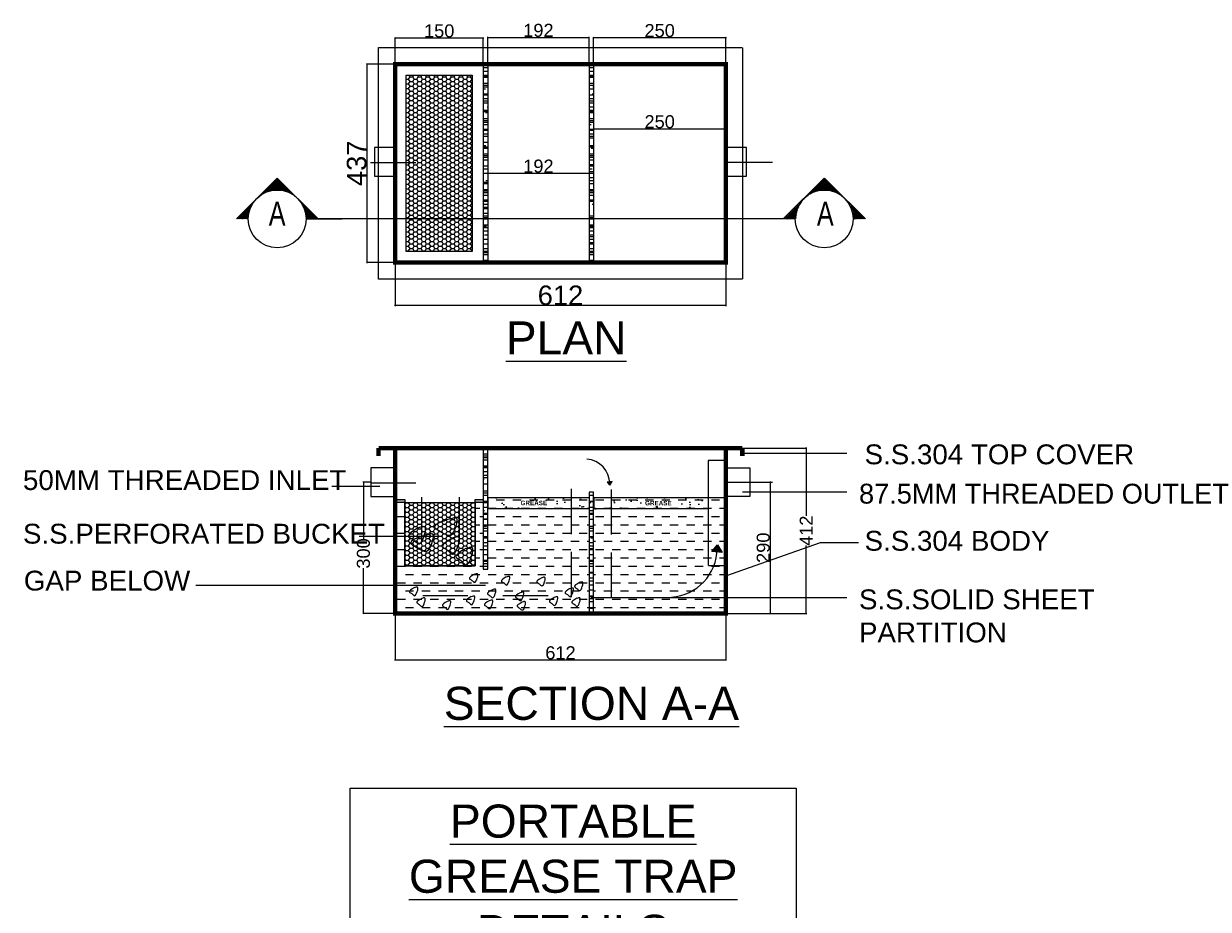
# Model space of a CAD drawing. Header units: millimetres. Extents: x -115221 to 194496, y -122556 to 375476.
# Tile 167 of 169: x -115221 to -46981, y 257885 to 308912. Entities that reach past the tile are written whole.
import ezdxf
from ezdxf.enums import TextEntityAlignment as Align

# ---------------------------------------------------------------- set-up
doc = ezdxf.new("R2010")
doc.units = ezdxf.units.MM
doc.header["$PDMODE"] = 3
doc.header["$PDSIZE"] = -100
doc.linetypes.add('DASHED', pattern=[0.75, 0.5, -0.25])
doc.layers.add('drainage dim', color=150, linetype='Continuous', lineweight=0)
doc.layers.add('PLUMBING TEXT', color=7, linetype='Continuous', lineweight=0)
for name, color, linetype in [('TEXT', 3, 'Continuous'), ('TXT1', 3, 'Continuous'), ('TXT2', 2, 'Continuous')]:
    doc.layers.add(name, color=color, linetype=linetype)
doc.styles.add('DES-01', font='swissl.ttf')
doc.styles.get("Standard").update_dxf_attribs({"font": 'arial.ttf'})
doc.dimstyles.new('20', dxfattribs={"dimscale": 20, "dimtxt": 1, "dimasz": 1, "dimexe": 0.5, "dimexo": 0.5, "dimgap": 0.2, "dimtad": 1, "dimdec": 0, "dimzin": 0, "dimdsep": 46, "dimtxsty": 'Standard', "dimblk": 'OBLIQUE', "dimcen": 0.09, "dimdle": 0.5, "dimclrd": 8, "dimclre": 8, "dimclrt": 8, "dimadec": 0, "dimazin": 0, "dimtfac": 1, "dimtdec": 0, "dimtofl": 0, "dimtmove": 2, "dimatfit": 3, "dimfxl": 1, "dimtolj": 1, "dimtzin": 0, "dimlwd": -1, "dimlwe": -1, "dimarcsym": 1})
doc.dimstyles.new('PLUMBING 1', dxfattribs={"dimscale": 15, "dimtxt": 2, "dimasz": 2, "dimexe": 2, "dimexo": 1, "dimgap": 1, "dimtad": 1, "dimdec": 0, "dimzin": 0, "dimdsep": 46, "dimtxsty": 'Standard', "dimblk": 'OBLIQUE', "dimcen": 0.09375, "dimdle": 2, "dimclrt": 8, "dimadec": 0, "dimazin": 0, "dimtfac": 1, "dimtdec": 0, "dimtix": 1, "dimtmove": 2, "dimatfit": 3, "dimfxl": 10, "dimtolj": 1, "dimtzin": 0, "dimlwd": -1, "dimlwe": -1, "dimarcsym": 1})
pattern_1 = [(180, (12522.66, 22294.15), (-476.3879, -476.3879), [476.388, -476.388])]

# ---------------------------------------------------------------- blocks, each defined once
blk = doc.blocks.new('_Oblique')
at = {"color": 0, "linetype": 'ByBlock', "lineweight": -2}
blk.add_line((-0.5, -0.5), (0.5, 0.5), dxfattribs=at)
blk = doc.blocks.new('*D39')
at = {"color": 0, "ltscale": 500, "transparency": 16777216}
for p, q in [((-82395, 303442), (-82395, 302831)), ((-74775, 303442), (-74775, 302831)), ((-82425, 302861), (-74745, 302861))]:
    blk.add_line(p, q, dxfattribs=at)
at = {"layer": 'Defpoints', "color": 0, "ltscale": 500, "transparency": 16777216}
for p in [(-82395, 303457), (-74775, 303457), (-74775, 302861)]:
    blk.add_point(p, dxfattribs=at)
at = {"color": 0, "ltscale": 500, "transparency": 16777216, "xscale": 30, "yscale": 30, "zscale": 30, "rotation": 180}
blk.add_blockref('_Oblique', (-82395, 302861), dxfattribs=at)
at = {"color": 0, "ltscale": 500, "transparency": 16777216, "xscale": 30, "yscale": 30, "zscale": 30}
blk.add_blockref('_Oblique', (-74775, 302861), dxfattribs=at)
at = {"color": 8, "ltscale": 500, "transparency": 16777216, "insert": (-78585, 303259), "char_height": 30, "width": 68.22, "attachment_point": 5}
blk.add_mtext('\\A1;{\\H25x;250}', dxfattribs=at)
blk = doc.blocks.new('*D40')
at = {"color": 0, "ltscale": 500, "transparency": 16777216}
for p, q in [((-88521, 300303), (-82619, 300303)), ((-88491, 300351), (-88491, 300273)), ((-82649, 300351), (-82649, 300273))]:
    blk.add_line(p, q, dxfattribs=at)
at = {"layer": 'Defpoints', "color": 0, "ltscale": 500, "transparency": 16777216}
for p in [(-88491, 300366), (-82649, 300366), (-82649, 300303)]:
    blk.add_point(p, dxfattribs=at)
at = {"color": 0, "ltscale": 500, "transparency": 16777216, "xscale": 30, "yscale": 30, "zscale": 30, "rotation": 180}
blk.add_blockref('_Oblique', (-88491, 300303), dxfattribs=at)
at = {"color": 0, "ltscale": 500, "transparency": 16777216, "xscale": 30, "yscale": 30, "zscale": 30}
blk.add_blockref('_Oblique', (-82649, 300303), dxfattribs=at)
at = {"color": 8, "ltscale": 500, "transparency": 16777216, "insert": (-85570, 300701), "char_height": 30, "width": 68.01, "attachment_point": 5}
blk.add_mtext('\\A1;{\\H25x;192}', dxfattribs=at)
blk = doc.blocks.new('*D41')
at = {"color": 0, "ltscale": 500, "transparency": 16777216}
for p, q in [((-93855, 308094), (-88715, 308094)), ((-93825, 306598), (-93825, 308124)), ((-88745, 306598), (-88745, 308124))]:
    blk.add_line(p, q, dxfattribs=at)
at = {"layer": 'Defpoints', "color": 0, "ltscale": 500, "transparency": 16777216}
for p in [(-88745, 308094), (-93825, 306583), (-88745, 306583)]:
    blk.add_point(p, dxfattribs=at)
at = {"color": 0, "ltscale": 500, "transparency": 16777216, "xscale": 30, "yscale": 30, "zscale": 30, "rotation": 180}
blk.add_blockref('_Oblique', (-93825, 308094), dxfattribs=at)
at = {"color": 0, "ltscale": 500, "transparency": 16777216, "xscale": 30, "yscale": 30, "zscale": 30}
blk.add_blockref('_Oblique', (-88745, 308094), dxfattribs=at)
at = {"color": 8, "ltscale": 500, "transparency": 16777216, "insert": (-91285, 308492), "char_height": 30, "width": 68.22, "attachment_point": 5}
blk.add_mtext('\\A1;{\\H25x;150}', dxfattribs=at)
blk = doc.blocks.new('*D42')
at = {"color": 0, "ltscale": 500, "transparency": 16777216}
for p, q in [((-88521, 308125), (-82619, 308125)), ((-88491, 306598), (-88491, 308155)), ((-82649, 306598), (-82649, 308155))]:
    blk.add_line(p, q, dxfattribs=at)
at = {"layer": 'Defpoints', "color": 0, "ltscale": 500, "transparency": 16777216}
for p in [(-82649, 308125), (-88491, 306583), (-82649, 306583)]:
    blk.add_point(p, dxfattribs=at)
at = {"color": 0, "ltscale": 500, "transparency": 16777216, "xscale": 30, "yscale": 30, "zscale": 30, "rotation": 180}
blk.add_blockref('_Oblique', (-88491, 308125), dxfattribs=at)
at = {"color": 0, "ltscale": 500, "transparency": 16777216, "xscale": 30, "yscale": 30, "zscale": 30}
blk.add_blockref('_Oblique', (-82649, 308125), dxfattribs=at)
at = {"color": 8, "ltscale": 500, "transparency": 16777216, "insert": (-85570, 308523), "char_height": 30, "width": 68.01, "attachment_point": 5}
blk.add_mtext('\\A1;{\\H25x;192}', dxfattribs=at)
blk = doc.blocks.new('*D43')
at = {"color": 0, "ltscale": 500, "transparency": 16777216}
for p, q in [((-82425, 308112), (-74745, 308112)), ((-82395, 306598), (-82395, 308142)), ((-74775, 306598), (-74775, 308142))]:
    blk.add_line(p, q, dxfattribs=at)
at = {"layer": 'Defpoints', "color": 0, "ltscale": 500, "transparency": 16777216}
for p in [(-74775, 308112), (-82395, 306583), (-74775, 306583)]:
    blk.add_point(p, dxfattribs=at)
at = {"color": 0, "ltscale": 500, "transparency": 16777216, "xscale": 30, "yscale": 30, "zscale": 30, "rotation": 180}
blk.add_blockref('_Oblique', (-82395, 308112), dxfattribs=at)
at = {"color": 0, "ltscale": 500, "transparency": 16777216, "xscale": 30, "yscale": 30, "zscale": 30}
blk.add_blockref('_Oblique', (-74775, 308112), dxfattribs=at)
at = {"color": 8, "ltscale": 500, "transparency": 16777216, "insert": (-78585, 308510), "char_height": 30, "width": 68.22, "attachment_point": 5}
blk.add_mtext('\\A1;{\\H25x;250}', dxfattribs=at)
blk = doc.blocks.new('*D44')
at = {"color": 0, "ltscale": 500, "transparency": 16777216}
for p, q in [((-93840, 306583), (-95476, 306583)), ((-95446, 306613), (-95446, 295123)), ((-93840, 295153), (-95476, 295153))]:
    blk.add_line(p, q, dxfattribs=at)
at = {"layer": 'Defpoints', "color": 0, "ltscale": 500, "transparency": 16777216}
for p in [(-93825, 306583), (-95446, 295153), (-93825, 295153)]:
    blk.add_point(p, dxfattribs=at)
at = {"color": 0, "ltscale": 500, "transparency": 16777216, "xscale": 30, "yscale": 30, "zscale": 30}
for p, rotation in [((-95446, 306583), 90), ((-95446, 295153), 270)]:
    blk.add_blockref('_Oblique', p, dxfattribs=dict(at, rotation=rotation))
at = {"color": 8, "ltscale": 500, "transparency": 16777216, "insert": (-96036, 300868), "char_height": 30, "width": 68.32, "attachment_point": 5, "rotation": 90}
blk.add_mtext('\\A1;{\\H37.5x;437}', dxfattribs=at)
blk = doc.blocks.new('*D45')
at = {"color": 0, "ltscale": 500, "transparency": 16777216}
for p, q in [((-93825, 274920), (-93825, 272232)), ((-74775, 274920), (-74775, 272232)), ((-93855, 272262), (-74745, 272262))]:
    blk.add_line(p, q, dxfattribs=at)
at = {"layer": 'Defpoints', "color": 0, "ltscale": 500, "transparency": 16777216}
for p in [(-93825, 274935), (-74775, 274935), (-74775, 272262)]:
    blk.add_point(p, dxfattribs=at)
at = {"color": 0, "ltscale": 500, "transparency": 16777216, "xscale": 30, "yscale": 30, "zscale": 30, "rotation": 180}
blk.add_blockref('_Oblique', (-93825, 272262), dxfattribs=at)
at = {"color": 0, "ltscale": 500, "transparency": 16777216, "xscale": 30, "yscale": 30, "zscale": 30}
blk.add_blockref('_Oblique', (-74775, 272262), dxfattribs=at)
at = {"color": 8, "ltscale": 500, "transparency": 16777216, "insert": (-84300, 272660), "char_height": 30, "attachment_point": 5}
blk.add_mtext('\\A1;{\\H25x;612}', dxfattribs=at)
blk = doc.blocks.new('*D46')
at = {"color": 0, "ltscale": 500, "transparency": 16777216}
for p, q in [((-72219, 282530), (-72219, 274905)), ((-73371, 282500), (-72189, 282500)), ((-74760, 274935), (-72189, 274935))]:
    blk.add_line(p, q, dxfattribs=at)
at = {"layer": 'Defpoints', "color": 0, "ltscale": 500, "transparency": 16777216}
for p in [(-73386, 282500), (-74775, 274935), (-72219, 274935)]:
    blk.add_point(p, dxfattribs=at)
at = {"color": 0, "ltscale": 500, "transparency": 16777216, "xscale": 30, "yscale": 30, "zscale": 30}
for p, rotation in [((-72219, 282500), 90), ((-72219, 274935), 270)]:
    blk.add_blockref('_Oblique', p, dxfattribs=dict(at, rotation=rotation))
at = {"color": 8, "ltscale": 500, "transparency": 16777216, "insert": (-72617, 278718), "char_height": 30, "width": 68.22, "attachment_point": 5, "rotation": 90}
blk.add_mtext('\\A1;{\\H25x;290}', dxfattribs=at)
blk = doc.blocks.new('*D47')
at = {"color": 0, "ltscale": 500, "transparency": 16777216}
for p, q in [((-93825, 295138), (-93825, 292636)), ((-74775, 295138), (-74775, 292636)), ((-74745, 292666), (-93855, 292666))]:
    blk.add_line(p, q, dxfattribs=at)
at = {"layer": 'Defpoints', "color": 0, "ltscale": 500, "transparency": 16777216}
for p in [(-93825, 295153), (-74775, 295153), (-93825, 292666)]:
    blk.add_point(p, dxfattribs=at)
at = {"color": 0, "ltscale": 500, "transparency": 16777216, "xscale": 30, "yscale": 30, "zscale": 30, "rotation": 180}
blk.add_blockref('_Oblique', (-93825, 292666), dxfattribs=at)
at = {"color": 0, "ltscale": 500, "transparency": 16777216, "xscale": 30, "yscale": 30, "zscale": 30}
blk.add_blockref('_Oblique', (-74775, 292666), dxfattribs=at)
at = {"color": 8, "ltscale": 500, "transparency": 16777216, "insert": (-84300, 293255), "char_height": 30, "width": 68.01, "attachment_point": 5}
blk.add_mtext('\\A1;{\\H37.5x;612}', dxfattribs=at)
blk = doc.blocks.new('*X37')
at = {"color": 0}
for p, q in [((8378.9, 6416.6), (8450, 6487.8)), ((8389.2, 6423.5), (8450, 6484.2)), ((8396.9, 6427.6), (8450, 6480.7)), ((8403.4, 6430.6), (8450, 6477.2)), ((8409.2, 6432.9), (8450, 6473.6)), ((8414.5, 6434.6), (8450, 6470.1)), ((8419.5, 6436.1), (8450, 6466.6)), ((8424.2, 6437.2), (8450, 6463)), ((8428.6, 6438.1), (8450, 6459.5)), ((8432.8, 6438.8), (8450, 6456)), ((8436.9, 6439.3), (8450, 6452.4)), ((8440.8, 6439.6), (8450, 6448.9)), ((8444.5, 6439.9), (8450, 6445.4)), ((8448.2, 6440), (8450, 6441.8)), ((8281.3, 6319), (8353.4, 6391.1)), ((8283, 6317.3), (8346.5, 6380.8)), ((8284.8, 6315.5), (8342.4, 6373.1)), ((8286.6, 6313.7), (8339.4, 6366.6)), ((8288.3, 6312), (8337.1, 6360.8)), ((8290.1, 6310.2), (8335.4, 6355.5)), ((8291.9, 6308.4), (8333.9, 6350.5)), ((8293.6, 6306.7), (8332.8, 6345.8)), ((8295.4, 6304.9), (8331.9, 6341.4)), ((8297.2, 6303.1), (8331.2, 6337.2)), ((8298.9, 6301.4), (8330.7, 6333.1)), ((8300.7, 6299.6), (8330.4, 6329.2)), ((8302.5, 6297.8), (8330.1, 6325.5)), ((8304.2, 6296.1), (8330, 6321.8)), ((8306, 6294.3), (8330, 6318.3)), ((8307.8, 6292.5), (8330.1, 6314.9)), ((8309.5, 6290.8), (8330.3, 6311.5)), ((8311.3, 6289), (8330.6, 6308.3)), ((8313.1, 6287.2), (8330.9, 6305.1)), ((8314.8, 6285.4), (8331.4, 6302)), ((8316.6, 6283.7), (8331.9, 6298.9)), ((8318.4, 6281.9), (8332.4, 6296)), ((8320.1, 6280.1), (8333.1, 6293.1)), ((8321.9, 6278.4), (8333.8, 6290.2)), ((8323.7, 6276.6), (8334.5, 6287.4)), ((8325.5, 6274.8), (8335.3, 6284.7)), ((8327.2, 6273.1), (8336.2, 6282)), ((8329, 6271.3), (8337.1, 6279.4)), ((8330.8, 6269.5), (8338, 6276.8)), ((8332.5, 6267.8), (8339, 6274.3)), ((8334.3, 6266), (8340.1, 6271.8)), ((8336.1, 6264.2), (8341.2, 6269.4)), ((8337.8, 6262.5), (8342.3, 6267)), ((8339.6, 6260.7), (8343.5, 6264.6)), ((8341.4, 6258.9), (8344.8, 6262.3)), ((8343.1, 6257.2), (8346, 6260.1)), ((8344.9, 6255.4), (8347.3, 6257.8)), ((8346.7, 6253.6), (8348.7, 6255.7)), ((8348.4, 6251.9), (8350.1, 6253.5)), ((8350.2, 6250.1), (8351.5, 6251.4)), ((8352, 6248.3), (8353, 6249.4)), ((8353.7, 6246.6), (8354.5, 6247.3)), ((8355.5, 6244.8), (8356.1, 6245.3)), ((8357.3, 6243), (8357.6, 6243.4)), ((8359, 6241.3), (8359.3, 6241.5)), ((8360.8, 6239.5), (8360.9, 6239.6)), ((8362.6, 6237.7), (8362.6, 6237.8)), ((8364.3, 6236), (8364.3, 6236)), ((8366.1, 6234.2), (8366.1, 6234.2)), ((8367.9, 6232.4), (8367.9, 6232.5)), ((8369.6, 6230.6), (8369.8, 6230.8)), ((8371.4, 6228.9), (8371.6, 6229.1)), ((8373.2, 6227.1), (8373.6, 6227.5)), ((8374.9, 6225.3), (8375.5, 6225.9)), ((8376.7, 6223.6), (8377.5, 6224.4)), ((8378.5, 6221.8), (8379.5, 6222.9)), ((8380.3, 6220), (8381.6, 6221.4)), ((8382, 6218.3), (8383.7, 6220)), ((8383.8, 6216.5), (8385.9, 6218.6)), ((8385.6, 6214.7), (8388, 6217.2)), ((8387.3, 6213), (8390.3, 6215.9)), ((8389.1, 6211.2), (8392.5, 6214.7)), ((8390.9, 6209.4), (8394.8, 6213.4)), ((8392.6, 6207.7), (8397.2, 6212.2)), ((8394.4, 6205.9), (8399.6, 6211.1)), ((8396.2, 6204.1), (8402, 6210)), ((8397.9, 6202.4), (8404.5, 6209)), ((8399.7, 6200.6), (8407.1, 6207.9)), ((8401.5, 6198.8), (8409.6, 6207)), ((8403.2, 6197.1), (8412.3, 6206.1)), ((8405, 6195.3), (8414.9, 6205.2)), ((8406.8, 6193.5), (8417.7, 6204.4)), ((8408.5, 6191.8), (8420.5, 6203.7)), ((8410.3, 6190), (8423.3, 6203)), ((8412.1, 6188.2), (8426.2, 6202.4)), ((8413.8, 6186.5), (8429.2, 6201.8)), ((8415.6, 6184.7), (8432.2, 6201.3)), ((8417.4, 6182.9), (8435.4, 6200.9)), ((8419.1, 6181.2), (8438.5, 6200.5)), ((8420.9, 6179.4), (8441.8, 6200.3)), ((8422.7, 6177.6), (8445.2, 6200.1)), ((8424.4, 6175.8), (8448.6, 6200)), ((8426.2, 6174.1), (8450, 6197.9)), ((8428, 6172.3), (8450, 6194.3)), ((8429.8, 6170.5), (8450, 6190.8)), ((8431.5, 6168.8), (8450, 6187.3)), ((8433.3, 6167), (8450, 6183.7)), ((8435.1, 6165.2), (8450, 6180.2)), ((8436.8, 6163.5), (8450, 6176.7)), ((8438.6, 6161.7), (8450, 6173.1)), ((8440.4, 6159.9), (8450, 6169.6)), ((8442.1, 6158.2), (8450, 6166)), ((8443.9, 6156.4), (8450, 6162.5)), ((8445.7, 6154.6), (8450, 6159)), ((8447.4, 6152.9), (8450, 6155.4)), ((8449.2, 6151.1), (8450, 6151.9))]:
    blk.add_line(p, q, dxfattribs=at)
blk = doc.blocks.new('*D48')
at = {"color": 0, "ltscale": 500, "transparency": 16777216}
for p, q in [((-95649, 282530), (-95649, 279230)), ((-95229, 282500), (-95679, 282500)), ((-95649, 274905), (-95649, 277546)), ((-93840, 274935), (-95679, 274935))]:
    blk.add_line(p, q, dxfattribs=at)
at = {"layer": 'Defpoints', "color": 0, "ltscale": 500, "transparency": 16777216}
for p in [(-95214, 282500), (-95649, 274935), (-93825, 274935)]:
    blk.add_point(p, dxfattribs=at)
at = {"color": 0, "ltscale": 500, "transparency": 16777216, "xscale": 30, "yscale": 30, "zscale": 30}
for p, rotation in [((-95649, 282500), 90), ((-95649, 274935), 270)]:
    blk.add_blockref('_Oblique', p, dxfattribs=dict(at, rotation=rotation))
at = {"color": 8, "ltscale": 500, "transparency": 16777216, "insert": (-95649, 278388), "char_height": 30, "width": 68.22, "attachment_point": 5, "rotation": 90}
blk.add_mtext('\\A1;{\\H25x;300}', dxfattribs=at)
blk = doc.blocks.new('*D49')
at = {"color": 0, "ltscale": 500, "transparency": 16777216}
for p, q in [((-74760, 284460), (-70115, 284460)), ((-70145, 284490), (-70145, 280552)), ((-70145, 274905), (-70145, 278843)), ((-72686, 274935), (-70115, 274935))]:
    blk.add_line(p, q, dxfattribs=at)
at = {"layer": 'Defpoints', "color": 0, "ltscale": 500, "transparency": 16777216}
for p in [(-74775, 284460), (-72701, 274935), (-70145, 274935)]:
    blk.add_point(p, dxfattribs=at)
at = {"color": 0, "ltscale": 500, "transparency": 16777216, "xscale": 30, "yscale": 30, "zscale": 30}
for p, rotation in [((-70145, 284460), 90), ((-70145, 274935), 270)]:
    blk.add_blockref('_Oblique', p, dxfattribs=dict(at, rotation=rotation))
at = {"color": 8, "ltscale": 500, "transparency": 16777216, "insert": (-70145, 279698), "char_height": 30, "width": 68.22, "attachment_point": 5, "rotation": 90}
blk.add_mtext('\\A1;{\\H25x;412}', dxfattribs=at)

msp = doc.modelspace()

# ---------------------------------------------------------------- hatches: boundary and pattern name
at = {"ltscale": 500}
h = msp.add_hatch(dxfattribs=at)
h.set_pattern_fill('HONEY', scale=1270)
h.set_pattern_definition([(0, (12522.66, 28006.18), (238.125, 137.48153), [158.75, -317.5]), (120, (12522.66, 28006.18), (-238.125, 137.48153), [158.75, -317.5]), (60, (12522.66, 28006.18), (5e-14, 274.963066), [-317.5, 158.75])])
h.paths.add_polyline_path([(-93190.2, 305947.6), (-89380.2, 305947.6), (-89380.2, 295787.6), (-93190.2, 295787.6)])
for points in [[(-81321.2, 282534.5), (-81612.1, 282507.6), (-81447.8, 282317.5)], [(-74988.1, 278439), (-75570, 278492.8), (-75241.4, 278872.9)]]:
    msp.add_hatch(color=1).paths.add_polyline_path(points)
h = msp.add_hatch(dxfattribs=at)
h.set_pattern_fill('AR-RROOF', scale=25.4)
h.set_pattern_definition([(0, (12522.661, 22294.15), (55.88, 25.4), [381, -50.8, 127, -25.4]), (0, (12556.443, 22306.85), (-25.4, 33.782), [76.2, -8.382, 152.4, -19.05]), (0, (12535.361, 22315.739), (132.08, 17.018), [203.2, -35.56, 101.6, -25.4])])
h.paths.add_polyline_path([(-89212.9, 281493.3), (-88745.2, 281493.3), (-88745.2, 281321.5), (-89212.9, 281321.5)])
h.paths.add_polyline_path([(-93825.2, 281493.3), (-93259.2, 281493.3), (-93259.2, 281321.5), (-93825.2, 281321.5)])
h = msp.add_hatch(dxfattribs=at)
h.set_pattern_fill('HONEY', scale=1270)
h.set_pattern_definition([(0, (12522.66, 22294.15), (238.125, 137.48153), [158.75, -317.5]), (120, (12522.66, 22294.15), (-238.125, 137.48153), [158.75, -317.5]), (60, (12522.66, 22294.15), (5e-14, 274.963066), [-317.5, 158.75])])
h.paths.add_polyline_path([(-93259.2, 281321.5), (-89212.9, 281321.5), (-89212.9, 277683.3), (-93259.2, 277683.3)])
at = {"layer": 'drainage dim', "ltscale": 500}
h = msp.add_hatch(dxfattribs=at)
h.set_pattern_fill('DASH', color=256, scale=3811.103506, angle=180, style=0)
h.set_pattern_definition(pattern_1)
h.paths.add_polyline_path([(-82649.2, 274935.1), (-82649.2, 281614.6), (-88491.2, 281614.6), (-88491.2, 277475.1), (-88745.2, 277475.1), (-88745.2, 281321.5), (-89212.9, 281321.5), (-89212.9, 277683.3), (-93259.2, 277683.3), (-93259.2, 281321.5), (-93825.2, 281321.5), (-93825.2, 274935.1)])
h = msp.add_hatch(dxfattribs=at)
h.set_pattern_fill('AR-SAND', color=256, scale=571.665526, angle=130, style=0)
h.set_pattern_definition([(167.5, (12522.7, 22294.15), (-820.6495, -735.616), [0, -868.9316, 0, -971.8314, 0, -928.9565]), (137.5, (12522.7, 22294.1), (-1886.199, -262.002), [0, -468.7657, 0, -783.1818, 0, -300.1244]), (97.5, (12974.6, 21755.5), (-1146.7993, 1361.6693), [0, -285.8328, 0, -1028.998, 0, -1343.414]), (87.5, (12974.6, 21755.5), (-1488.9826, 993.936), [0, -142.9164, 0, -674.5653, 0, -771.7485])])
h.paths.add_polyline_path([(-82364.7, 281614.6), (-75788.8, 281614.6), (-75788.8, 280957.5), (-82364.7, 280957.5)])
h.paths.add_polyline_path([(-88460.7, 281614.6), (-82649.2, 281614.6), (-82649.2, 280957.5), (-88460.7, 280957.5)])
h = msp.add_hatch(dxfattribs=at)
h.set_pattern_fill('DASH', color=256, scale=3811.103506, angle=180, style=0)
h.set_pattern_definition(pattern_1)
h.paths.add_polyline_path([(-74775.2, 274935.1), (-74775.2, 281614.6), (-82395.2, 281614.6), (-82395.2, 274935.1)])

# ---------------------------------------------------------------- linework, layer by layer
at = {"color": 7, "ltscale": 500}
for p, q in [((-88745.2, 306582.6), (-88745.2, 295152.6)), ((-88491.2, 306582.6), (-88491.2, 295152.6)), ((-82649.2, 306582.6), (-82649.2, 295152.6)), ((-82395.2, 306582.6), (-82395.2, 295152.6)), ((-88491.2, 281614.6), (-82649.2, 281614.6)), ((-82395.2, 281614.6), (-74775.2, 281614.6))]:
    msp.add_line(p, q, dxfattribs=at)
at = {"color": 42, "ltscale": 500}
for p, q in [((-88745.2, 306512.1), (-88491.2, 306512.1)), ((-82649.2, 306512.1), (-82625.7, 306512.1)), ((-88745.2, 306390.2), (-88491.2, 306390.2)), ((-88745.2, 306171.7), (-88491.2, 306171.7)), ((-88745.2, 305948.2), (-88491.2, 305948.2)), ((-88745.2, 305882.2), (-88491.2, 305882.2)), ((-88745.2, 305831.4), (-88491.2, 305831.4)), ((-82649.2, 306390.2), (-82395.2, 306390.2)), ((-82649.2, 306171.7), (-82395.2, 306171.7)), ((-82649.2, 305948.2), (-82395.2, 305948.2)), ((-82649.2, 305882.2), (-82395.2, 305882.2)), ((-82625.7, 305831.4), (-82395.2, 305831.4)), ((-88745.2, 305491), (-88491.2, 305491)), ((-88745.2, 305374.2), (-88491.2, 305374.2)), ((-88745.2, 305272.6), (-88491.2, 305272.6)), ((-88745.2, 305150.7), (-88620.1, 305150.7)), ((-82649.2, 305491), (-82395.2, 305491)), ((-82649.2, 305374.2), (-82395.2, 305374.2)), ((-82649.2, 305150.7), (-82395.2, 305150.7)), ((-82427.6, 305272.6), (-82395.2, 305272.6)), ((-88745.2, 304866.2), (-88491.2, 304866.2)), ((-88745.2, 304810.3), (-88518.5, 304810.3)), ((-88745.2, 304596.9), (-88491.2, 304596.9)), ((-88745.2, 304469.9), (-88491.2, 304469.9)), ((-88745.2, 304358.2), (-88491.2, 304358.2)), ((-82649.2, 304810.3), (-82395.2, 304810.3)), ((-82649.2, 304596.9), (-82395.2, 304596.9)), ((-82649.2, 304469.9), (-82395.2, 304469.9)), ((-82649.2, 304358.2), (-82395.2, 304358.2)), ((-82473.3, 304866.2), (-82395.2, 304866.2)), ((-88745.2, 303921.3), (-88491.2, 303921.3)), ((-88745.2, 303850.2), (-88491.2, 303850.2)), ((-88620.1, 303789.2), (-88491.2, 303789.2)), ((-88518.5, 304129.6), (-88491.2, 304129.6)), ((-82649.2, 304129.6), (-82395.2, 304129.6)), ((-82649.2, 303921.3), (-82395.2, 303921.3)), ((-82649.2, 303850.2), (-82395.2, 303850.2)), ((-82649.2, 303789.2), (-82395.2, 303789.2)), ((-88745.2, 303448.9), (-88491.2, 303448.9)), ((-88745.2, 303342.2), (-88491.2, 303342.2)), ((-88745.2, 303245.7), (-88491.2, 303245.7)), ((-88745.2, 303108.5), (-88491.2, 303108.5)), ((-82649.2, 303448.9), (-82395.2, 303448.9)), ((-82649.2, 303342.2), (-82395.2, 303342.2)), ((-82649.2, 303245.7), (-82395.2, 303245.7)), ((-82649.2, 303108.5), (-82524.1, 303108.5)), ((-88745.2, 302834.2), (-88491.2, 302834.2)), ((-88745.2, 302768.1), (-88491.2, 302768.1)), ((-88745.2, 302570), (-88491.2, 302570)), ((-88745.2, 302427.8), (-88491.2, 302427.8)), ((-82649.2, 302834.2), (-82395.2, 302834.2)), ((-82649.2, 302768.1), (-82422.5, 302768.1)), ((-82649.2, 302570), (-82395.2, 302570)), ((-82649.2, 302427.8), (-82395.2, 302427.8)), ((-82649.2, 302326.2), (-82395.2, 302326.2)), ((-88745.2, 302087.4), (-88491.2, 302087.4)), ((-88745.2, 301894.4), (-88604.9, 301894.4)), ((-88745.2, 301818.2), (-88491.2, 301818.2)), ((-88745.2, 301747.1), (-88491.2, 301747.1)), ((-82649.2, 301894.4), (-82395.2, 301894.4)), ((-82649.2, 301818.2), (-82395.2, 301818.2)), ((-82524.1, 301747.1), (-82395.2, 301747.1)), ((-82422.5, 302087.4), (-82395.2, 302087.4)), ((-88745.2, 301406.7), (-88491.2, 301406.7)), ((-88745.2, 301310.2), (-88491.2, 301310.2)), ((-88745.2, 301218.7), (-88491.2, 301218.7)), ((-88745.2, 301066.3), (-88491.2, 301066.3)), ((-82649.2, 301406.7), (-82395.2, 301406.7)), ((-82649.2, 301310.2), (-82395.2, 301310.2)), ((-82649.2, 301218.7), (-82395.2, 301218.7)), ((-82649.2, 301066.3), (-82395.2, 301066.3)), ((-88745.2, 300726), (-88491.2, 300726)), ((-88745.2, 300543.1), (-88491.2, 300543.1)), ((-88745.2, 300294.2), (-88491.2, 300294.2)), ((-82649.2, 300802.2), (-82395.2, 300802.2)), ((-82649.2, 300726), (-82395.2, 300726)), ((-82649.2, 300543.1), (-82468.3, 300543.1)), ((-82649.2, 300385.6), (-82395.2, 300385.6)), ((-82649.2, 300294.2), (-82395.2, 300294.2)), ((-88745.2, 299786.2), (-88491.2, 299786.2)), ((-88745.2, 299704.9), (-88491.2, 299704.9)), ((-88604.9, 299867.5), (-88491.2, 299867.5)), ((-82649.2, 300045.3), (-82395.2, 300045.3)), ((-82649.2, 299867.5), (-82395.2, 299867.5)), ((-82649.2, 299704.9), (-82395.2, 299704.9)), ((-88745.2, 299364.5), (-88491.2, 299364.5)), ((-88745.2, 299278.2), (-88491.2, 299278.2)), ((-88745.2, 299191.8), (-88491.2, 299191.8)), ((-88745.2, 299024.2), (-88491.2, 299024.2)), ((-82649.2, 299364.5), (-82395.2, 299364.5)), ((-82649.2, 299278.2), (-82395.2, 299278.2)), ((-82649.2, 299191.8), (-82395.2, 299191.8)), ((-82649.2, 299024.2), (-82395.2, 299024.2)), ((-88745.2, 298770.2), (-88491.2, 298770.2)), ((-88745.2, 298683.8), (-88491.2, 298683.8)), ((-88745.2, 298516.2), (-88491.2, 298516.2)), ((-88745.2, 298343.5), (-88491.2, 298343.5)), ((-88745.2, 298262.2), (-88491.2, 298262.2)), ((-82649.2, 298770.2), (-82395.2, 298770.2)), ((-82649.2, 298683.8), (-82395.2, 298683.8)), ((-82468.3, 298516.2), (-82395.2, 298516.2)), ((-88745.2, 298003.1), (-88491.2, 298003.1)), ((-88745.2, 297840.5), (-88491.2, 297840.5)), ((-88745.2, 297754.2), (-88491.2, 297754.2)), ((-88745.2, 297662.7), (-88491.2, 297662.7)), ((-82649.2, 297840.5), (-82395.2, 297840.5)), ((-82649.2, 297754.2), (-82395.2, 297754.2)), ((-82649.2, 297662.7), (-82395.2, 297662.7)), ((-88745.2, 297322.4), (-88491.2, 297322.4)), ((-88745.2, 297246.2), (-88569.3, 297246.2)), ((-88745.2, 297164.9), (-88491.2, 297164.9)), ((-88745.2, 296982), (-88491.2, 296982)), ((-82649.2, 297322.4), (-82395.2, 297322.4)), ((-82649.2, 297246.2), (-82395.2, 297246.2)), ((-82649.2, 297164.9), (-82395.2, 297164.9)), ((-82649.2, 296982), (-82395.2, 296982)), ((-88745.2, 296489.3), (-88491.2, 296489.3)), ((-88745.2, 296301.3), (-88721.7, 296301.3)), ((-88745.2, 296230.2), (-88491.2, 296230.2)), ((-88670.9, 296738.2), (-88491.2, 296738.2)), ((-82649.2, 296738.2), (-82395.2, 296738.2)), ((-82649.2, 296641.7), (-82395.2, 296641.7)), ((-82649.2, 296489.3), (-82395.2, 296489.3)), ((-82649.2, 296301.3), (-82395.2, 296301.3)), ((-82649.2, 296230.2), (-82395.2, 296230.2)), ((-88745.2, 295960.9), (-88491.2, 295960.9)), ((-88745.2, 295813.6), (-88491.2, 295813.6)), ((-88745.2, 295722.2), (-88491.2, 295722.2)), ((-88721.7, 295620.6), (-88491.2, 295620.6)), ((-82649.2, 295960.9), (-82395.2, 295960.9)), ((-82649.2, 295813.6), (-82395.2, 295813.6)), ((-82649.2, 295722.2), (-82395.2, 295722.2)), ((-82649.2, 295620.6), (-82395.2, 295620.6)), ((-88745.2, 295280.2), (-88491.2, 295280.2)), ((-88745.2, 295214.2), (-88491.2, 295214.2)), ((-82649.2, 295280.2), (-82395.2, 295280.2)), ((-82649.2, 295214.2), (-82395.2, 295214.2)), ((-88745.2, 284122.4), (-88491.2, 284122.4)), ((-88745.2, 284020.8), (-88491.2, 284020.8)), ((-88745.2, 283914.1), (-88491.2, 283914.1)), ((-88745.2, 283782.1), (-88491.2, 283782.1)), ((-88745.2, 283441.7), (-88491.2, 283441.7)), ((-88745.2, 283406.1), (-88491.2, 283406.1)), ((-88745.2, 283345.2), (-88491.2, 283345.2)), ((-88745.2, 283101.3), (-88491.2, 283101.3)), ((-88745.2, 282898.1), (-88491.2, 282898.1)), ((-88745.2, 282761), (-88491.2, 282761)), ((-88745.2, 282669.5), (-88686.2, 282669.5)), ((-88518.5, 282669.5), (-88491.2, 282669.5)), ((-88745.2, 282390.1), (-88491.2, 282390.1)), ((-88745.2, 281993.9), (-88491.2, 281993.9)), ((-88745.2, 281882.1), (-88491.2, 281882.1)), ((-88745.2, 281739.9), (-88491.2, 281739.9)), ((-88745.2, 281399.5), (-88491.2, 281399.5)), ((-88745.2, 281374.1), (-88491.2, 281374.1)), ((-88745.2, 281318.3), (-88491.2, 281318.3)), ((-82649.2, 281739.9), (-82395.2, 281739.9)), ((-82649.2, 281399.5), (-82395.2, 281399.5)), ((-82649.2, 281374.1), (-82395.2, 281374.1)), ((-82649.2, 281318.3), (-82549.5, 281318.3)), ((-88745.2, 281059.2), (-88491.2, 281059.2)), ((-88745.2, 280866.1), (-88670.9, 280866.1)), ((-88745.2, 280718.8), (-88491.2, 280718.8)), ((-88686.2, 280642.6), (-88491.2, 280642.6)), ((-82649.2, 281059.2), (-82395.2, 281059.2)), ((-82649.2, 280866.1), (-82395.2, 280866.1)), ((-82649.2, 280718.8), (-82395.2, 280718.8)), ((-82649.2, 280642.6), (-82395.2, 280642.6)), ((-88745.2, 280378.5), (-88491.2, 280378.5)), ((-88745.2, 280358.1), (-88491.2, 280358.1)), ((-88745.2, 280038.1), (-88491.2, 280038.1)), ((-88745.2, 279967), (-88559.2, 279967)), ((-88745.2, 279850.1), (-88491.2, 279850.1)), ((-82649.2, 280358.1), (-82395.2, 280358.1)), ((-82649.2, 279967), (-82395.2, 279967)), ((-82649.2, 279850.1), (-82395.2, 279850.1)), ((-88745.2, 279697.7), (-88491.2, 279697.7)), ((-88745.2, 279357.4), (-88491.2, 279357.4)), ((-88745.2, 279342.1), (-88491.2, 279342.1)), ((-88745.2, 279291.3), (-88491.2, 279291.3)), ((-82649.2, 279697.7), (-82395.2, 279697.7)), ((-82649.2, 279357.4), (-82395.2, 279357.4)), ((-82649.2, 279342.1), (-82395.2, 279342.1)), ((-82549.5, 279291.3), (-82395.2, 279291.3)), ((-88745.2, 279017), (-88491.2, 279017)), ((-88745.2, 278834.1), (-88491.2, 278834.1)), ((-88745.2, 278615.7), (-88491.2, 278615.7)), ((-82649.2, 279017), (-82395.2, 279017)), ((-82649.2, 278834.1), (-82395.2, 278834.1)), ((-82649.2, 278676.7), (-82395.2, 278676.7)), ((-82649.2, 278615.7), (-82422.5, 278615.7)), ((-88745.2, 278336.3), (-88721.7, 278336.3)), ((-88745.2, 278326.1), (-88491.2, 278326.1)), ((-88745.2, 277995.9), (-88491.2, 277995.9)), ((-88745.2, 277940.1), (-88491.2, 277940.1)), ((-88745.2, 277818.1), (-88491.2, 277818.1)), ((-82649.2, 278336.3), (-82395.2, 278336.3)), ((-82649.2, 278326.1), (-82574.9, 278326.1)), ((-82649.2, 277995.9), (-82395.2, 277995.9)), ((-82649.2, 277940.1), (-82395.2, 277940.1)), ((-82649.2, 277818.1), (-82395.2, 277818.1)), ((-88721.7, 277655.6), (-88491.2, 277655.6)), ((-82649.2, 277655.6), (-82395.2, 277655.6)), ((-82649.2, 277315.2), (-82395.2, 277315.2)), ((-82649.2, 277310.1), (-82395.2, 277310.1)), ((-82649.2, 277264.4), (-82395.2, 277264.4)), ((-82649.2, 276974.9), (-82395.2, 276974.9)), ((-82649.2, 276802.1), (-82395.2, 276802.1)), ((-82649.2, 276588.8), (-82395.2, 276588.8)), ((-82649.2, 276294.1), (-82395.2, 276294.1)), ((-82649.2, 275953.8), (-82395.2, 275953.8)), ((-82649.2, 275913.1), (-82395.2, 275913.1)), ((-82649.2, 275786.1), (-82395.2, 275786.1)), ((-82649.2, 275278.1), (-82395.2, 275278.1)), ((-82649.2, 275273.1), (-82395.2, 275273.1)), ((-82649.2, 275237.5), (-82395.2, 275237.5)), ((-82625.7, 275613.4), (-82395.2, 275613.4))]:
    msp.add_line(p, q, dxfattribs=at)
msp.add_line((-72853.4, 297661.2), (-98367.1, 297661.2))
at = {"color": 3, "linetype": 'DASHED', "ltscale": 10}
msp.add_lwpolyline([(-94777.7, 307535.1), (-73822.7, 307535.1), (-73822.7, 294200.1), (-94777.7, 294200.1)], close=True, dxfattribs=at)
at = {"color": 3, "ltscale": 500, "const_width": 254}
msp.add_lwpolyline([(-93825.2, 306582.6), (-74775.2, 306582.6), (-74775.2, 295152.6), (-93825.2, 295152.6)], close=True, dxfattribs=at)
at = {"color": 7, "ltscale": 500}
for points in [[(-93190.2, 305947.6), (-89380.2, 305947.6), (-89380.2, 295787.6), (-93190.2, 295787.6)], [(-93825.2, 301769.5), (-95007.8, 301769.5), (-95007.8, 300120.1), (-93825.2, 300120.1)], [(-73592.5, 301769.5), (-74775.2, 301769.5), (-74775.2, 300120.1), (-73592.5, 300120.1)], [(-88745.2, 277475.1), (-88491.2, 277475.1), (-88491.2, 284460.1), (-88745.2, 284460.1)], [(-93825.2, 283326.8), (-95214.4, 283326.8), (-95214.4, 281674.1), (-93825.2, 281674.1)], [(-74775.2, 283326.8), (-73385.9, 283326.8), (-73385.9, 281674.1), (-74775.2, 281674.1)], [(-82649.2, 274935.1), (-82395.2, 274935.1), (-82395.2, 281920.1), (-82649.2, 281920.1)], [(-93825.2, 281493.3), (-93259.2, 281493.3), (-93259.2, 281321.5), (-93825.2, 281321.5)], [(-93259.2, 281321.5), (-89212.9, 281321.5), (-89212.9, 277683.3), (-93259.2, 277683.3)], [(-89212.9, 281493.3), (-88745.2, 281493.3), (-88745.2, 281321.5), (-89212.9, 281321.5)], [(-88460.7, 281614.6), (-82649.2, 281614.6), (-82649.2, 280957.5), (-88460.7, 280957.5)], [(-82364.7, 281614.6), (-75788.8, 281614.6), (-75788.8, 280957.5), (-82364.7, 280957.5)]]:
    msp.add_lwpolyline(points, close=True, dxfattribs=at)
at = {"color": 3, "ltscale": 500, "const_width": 254}
for points in [[(-94777.7, 284460.1), (-73822.7, 284460.1)], [(-94777.7, 284460.1), (-94777.7, 283996.4)], [(-93825.2, 284460.1), (-93825.2, 274935.1), (-74775.2, 274935.1), (-74775.2, 284460.1)], [(-73822.7, 284460.1), (-73822.7, 283996.4)]]:
    msp.add_lwpolyline(points, dxfattribs=at)
at = {"color": 7, "linetype": 'DASHED', "ltscale": 10}
msp.add_lwpolyline([(-74775.2, 283752.8), (-75788.8, 283752.8), (-75788.8, 277694.7), (-74775.2, 277694.7)], close=True, dxfattribs=at)
at = {"color": 1}
for points in [[(-81449.5, 282313.5), (-81322.8, 282530.5), (-81613.8, 282503.6)], [(-75244.7, 278880.9), (-74991.4, 278446.9), (-75573.3, 278500.8)]]:
    msp.add_lwpolyline(points, close=True, dxfattribs=at)
at = {"color": 7, "ltscale": 500}
msp.add_lwpolyline([(-93259.2, 281493.3), (-93259.2, 277683.3), (-89212.9, 277683.3), (-89212.9, 281493.3)], dxfattribs=at)
at = {"color": 1}
for centre, radius, start, end in [((-82880.3, 282405.6), 1416.4, 0.486591, 86.07037), ((-78106.3, 278696.7), 2832.7, 273.92963, 359.513409)]:
    msp.add_arc(centre, radius, start, end, dxfattribs=at)
at = {"start_tangent": (-0.9796775, 0.2005789)}
for points in [[(-90651.6, 280378.6), (-91527.7, 279864.6), (-91265.2, 279686.3), (-90641.1, 279445.1), (-90315.7, 279938), (-90284.2, 280431), (-90651.6, 280368.1)], [(-92481.4, 279870.4), (-93027.3, 279356.5), (-92764.9, 279178.2), (-92470.9, 278936.9), (-92145.5, 279429.9), (-92114, 279922.9), (-92481.4, 279859.9)], [(-92027.4, 279454.8), (-92903.5, 278940.9), (-92641.1, 278762.6), (-92016.9, 278521.3), (-91691.5, 279014.3), (-91660, 279507.3), (-92027.4, 279444.3)], [(-90530.6, 279272.9), (-91076.5, 278759), (-90814, 278580.7), (-90520.1, 278339.4), (-90194.6, 278832.4), (-90163.1, 279325.4), (-90530.6, 279262.4)], [(-89756, 278672.7), (-90301.9, 278158.8), (-90039.5, 277980.5), (-89745.5, 277739.2), (-89420.1, 278232.2), (-89388.6, 278725.2), (-89756, 278662.2)], [(-89261.3, 277185.2), (-89534.2, 276928.2), (-89403, 276839.1), (-89256, 276718.5), (-89093.3, 276965), (-89077.6, 277211.4), (-89261.3, 277180)], [(-87421, 277032), (-87693.9, 276775), (-87562.7, 276685.9), (-87415.7, 276565.2), (-87253, 276811.7), (-87237.3, 277058.2), (-87421, 277026.7)], [(-92717.8, 276419.1), (-92990.7, 276162.1), (-92859.5, 276073), (-92712.5, 275952.3), (-92549.8, 276198.8), (-92534.1, 276445.3), (-92717.8, 276413.9)], [(-85380.1, 276984.8), (-85653.1, 276727.9), (-85521.9, 276638.7), (-85374.9, 276518.1), (-85212.2, 276764.6), (-85196.4, 277011.1), (-85380.1, 276979.6)], [(-83752.5, 276360.2), (-84025.4, 276103.2), (-83894.2, 276014), (-83747.2, 275893.4), (-83584.5, 276139.9), (-83568.7, 276386.4), (-83752.5, 276354.9)], [(-83209.5, 276713.8), (-83482.5, 276456.8), (-83351.2, 276367.6), (-83204.3, 276247), (-83041.5, 276493.5), (-83025.8, 276740), (-83209.5, 276708.5)], [(-92293.1, 275794.4), (-92566, 275537.4), (-92434.8, 275448.3), (-92287.8, 275327.7), (-92125.1, 275574.2), (-92109.4, 275820.6), (-92293.1, 275789.2)], [(-89438.2, 275900.5), (-89711.2, 275643.5), (-89580, 275554.4), (-89433, 275433.7), (-89270.3, 275680.2), (-89254.5, 275926.7), (-89438.2, 275895.2)], [(-88400.1, 275664.8), (-88673.1, 275407.8), (-88541.8, 275318.6), (-88394.9, 275198), (-88232.2, 275444.5), (-88216.4, 275691), (-88400.1, 275659.5)], [(-88223.2, 276301.2), (-88496.1, 276044.3), (-88364.9, 275955.1), (-88217.9, 275834.5), (-88055.2, 276081), (-88039.5, 276327.5), (-88223.2, 276296)], [(-86618.8, 276124.4), (-86891.7, 275867.4), (-86760.5, 275778.3), (-86613.6, 275657.7), (-86450.8, 275904.1), (-86435.1, 276150.6), (-86618.8, 276119.2)], [(-84660.5, 275853.3), (-84933.5, 275596.4), (-84802.2, 275507.2), (-84655.3, 275386.6), (-84492.6, 275633.1), (-84476.8, 275879.6), (-84660.5, 275848.1)], [(-83362.9, 275806.2), (-83635.8, 275549.2), (-83504.6, 275460.1), (-83357.6, 275339.5), (-83194.9, 275585.9), (-83179.2, 275832.4), (-83362.9, 275801)], [(-90830.3, 275629.4), (-91103.2, 275372.4), (-90972, 275283.3), (-90825, 275162.7), (-90662.3, 275409.1), (-90646.6, 275655.6), (-90830.3, 275624.2)], [(-86512.6, 275582.3), (-86785.6, 275325.3), (-86654.4, 275236.1), (-86507.4, 275115.5), (-86344.7, 275362), (-86328.9, 275608.5), (-86512.6, 275577)]]:
    msp.add_spline(points, degree=3, dxfattribs=at)
at = {"layer": 'TXT1', "color": 7}
for p, q in [((-98953.4, 297661.2), (-96872.9, 297661.2)), ((-70772.9, 297661.2), (-72853.4, 297661.2))]:
    msp.add_line(p, q, dxfattribs=at)
for points in [[(-98264, 297661.2), (-100617.7, 300014.9), (-102971.5, 297661.2)], [(-66729.4, 297661.2), (-69108.5, 300014.9), (-71462.3, 297661.2)]]:
    msp.add_lwpolyline(points, dxfattribs=at)
at = {"layer": 'TXT1', "color": 7, "linetype": 'Continuous'}
for centre in [(-100617.7, 297661.2), (-69108.5, 297661.2)]:
    msp.add_circle(centre, 1664.4, dxfattribs=at)

# ---------------------------------------------------------------- block references
at = {"layer": 'TXT1', "color": 7, "yscale": 13.8696557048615, "zscale": 13.8696557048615}
for p, xscale, rotation in [((-12974.9, 414873.1), -13.8696557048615, 90), ((-156712.6, 414859.8), 13.8696557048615, 270)]:
    msp.add_blockref('*X37', p, dxfattribs=dict(at, xscale=xscale, rotation=rotation))

# ---------------------------------------------------------------- texts
at = {"layer": 'PLUMBING TEXT', "color": 6, "char_height": 1905.552, "attachment_point": 1, "style": 'DES-01'}
for s, insert, width in [('{\\L\\C5;PLAN}', (-87447.9, 291758.4), 6280.339), ('{\\L\\C5;SECTION A-A}', (-91021.6, 270706.4), 30973.168)]:
    msp.add_mtext(s, dxfattribs=dict(at, insert=insert, width=width))
at = {"layer": 'PLUMBING TEXT', "color": 6, "insert": (-95464.8, 263919.6), "char_height": 1905.552, "width": 23793.821, "attachment_point": 1, "style": 'DES-01', "bg_fill": 16, "box_fill_scale": 1.5, "bg_fill_color": 256, "bg_fill_transparency": 0}
msp.add_mtext('\\pxqc;{\\LPORTABLE GREASE TRAP DETAILS}', dxfattribs=at)
at = {"layer": 'TEXT', "color": 7, "attachment_point": 1, "style": 'DES-01'}
for s, insert, char_height, width in [('S.S.304 TOP COVER', (-66783.1, 284670.1), 1143.331, 29738.833), ('50MM THREADED INLET', (-115263.3, 283186.6), 1143.331, 20063.991), ('87.5MM THREADED OUTLET ', (-67103.9, 282403.9), 1143.331, 23697.385), ('{\\fSwis721 Lt BT|b1|i0|c0|p34;GREASE }', (-86598.9, 281427.1), 259.698, 2054.502), ('{\\fSwis721 Lt BT|b1|i0|c0|p34;GREASE }', (-79426.8, 281418.2), 259.698, 2054.502), ('S.S.PERFORATED BUCKET', (-115263.3, 280097.9), 1143.331, 20063.991), ('S.S.304 BODY', (-66783.1, 279688.4), 1143.331, 29738.833), ('GAP BELOW', (-115212.6, 277394), 1143.33, 21001.452), ('S.S.SOLID SHEET PARTITION', (-67103.9, 276315.5), 1143.331, 20063.991)]:
    msp.add_mtext(s, dxfattribs=dict(at, insert=insert, char_height=char_height, width=width))
at = {"layer": 'TXT2', "color": 1, "width": 0.75}
for p in [(-100621.5, 297272.4), (-69045.6, 297272.4)]:
    msp.add_text('A', height=1387, dxfattribs=at).set_placement(p, align=Align.CENTER)

# ---------------------------------------------------------------- dimensions: what is measured, and where the dimension line sits
at = {"color": 7, "ltscale": 500}
for base, p1, p2, text, picture, middle in [((-88745.2, 308094.2), (-93825.2, 306582.6), (-88745.2, 306582.6), '{\\H25x;150}', '*D41', (-91285.2, 308492.1)), ((-82649.2, 308125.3), (-88491.2, 306582.6), (-82649.2, 306582.6), '{\\H25x;192}', '*D42', (-85570.2, 308523.2)), ((-74775.2, 308111.9), (-82395.2, 306582.6), (-74775.2, 306582.6), '{\\H25x;250}', '*D43', (-78585.2, 308509.8)), ((-74775.2, 302861.4), (-82395.2, 303457.4), (-74775.2, 303457.4), '{\\H25x;250}', '*D39', (-78585.2, 303259.3)), ((-82649.2, 300303.4), (-88491.2, 300365.7), (-82649.2, 300365.7), '{\\H25x;192}', '*D40', (-85570.2, 300701.4)), ((-93825.2, 292666.1), (-74775.2, 295152.6), (-93825.2, 295152.6), '{\\H37.5x;612}', '*D47', (-84300.2, 293255.5)), ((-74775.2, 272262.2), (-93825.2, 274935.1), (-74775.2, 274935.1), '{\\H25x;612}', '*D45', (-84300.2, 272660.1))]:
    dim = msp.add_linear_dim(base=base, p1=p1, p2=p2, text=text, dimstyle='PLUMBING 1', override={"dimfxl": 0}, dxfattribs=at)
    dim.commit()
    dim.dimension.update_dxf_attribs({"geometry": picture, "text_midpoint": middle})
for base, p1, p2, text, picture, middle in [((-95446.3, 295152.6), (-93825.2, 306582.6), (-93825.2, 295152.6), '{\\H37.5x;437}', '*D44', (-96036.1, 300867.6)), ((-72218.7, 274935.1), (-73385.9, 282500.4), (-74775.2, 274935.1), '{\\H25x;290}', '*D46', (-72616.6, 278717.8))]:
    dim = msp.add_linear_dim(base=base, p1=p1, p2=p2, angle=90, text=text, dimstyle='PLUMBING 1', override={"dimfxl": 0}, dxfattribs=at)
    dim.commit()
    dim.dimension.update_dxf_attribs({"geometry": picture, "text_midpoint": middle})
for base, p1, p2, text, picture, middle in [((-70144.9, 274935.1), (-74775.2, 284460.1), (-72701.4, 274935.1), '{\\H25x;412}', '*D49', (-70144.9, 279697.6)), ((-95649.1, 274935.1), (-95214.4, 282500.4), (-93825.2, 274935.1), '{\\H25x;300}', '*D48', (-95649.1, 278388.4))]:
    dim = msp.add_linear_dim(base=base, p1=p1, p2=p2, angle=90, text=text, dimstyle='PLUMBING 1', override={"dimfxl": 0}, dxfattribs=at)
    dim.commit()
    dim.dimension.update_dxf_attribs({"geometry": picture, "text_midpoint": middle, "dimtype": 160})

# ---------------------------------------------------------------- leaders
at = {"color": 1}
for points in [[(-92637.8, 300887.3), (-95240.3, 300887.3)], [(-72084.7, 300920.3), (-74687.1, 300920.3)], [(-92637.8, 282442.9), (-95240.3, 282442.9)], [(-83674.7, 282111.1), (-83674.7, 279508.6)], [(-81360.7, 279478.5), (-81360.7, 282080.9)], [(-72084.7, 282475.9), (-74687.1, 282475.9)], [(-92291.2, 279038), (-92291.2, 281640.5)], [(-90119, 279038), (-90119, 281640.5)], [(-83683.6, 278475), (-83683.6, 275872.5)], [(-81369.6, 275842.3), (-81369.6, 278444.8)], [(-89633.8, 275955.2), (-92236.3, 275955.2)], [(-85011.3, 275955.2), (-87613.7, 275955.2)]]:
    msp.add_leader(points, dimstyle='PLUMBING 1', dxfattribs=at)
at = {"layer": 'drainage dim', "color": 1}
for points in [[(-73822.7, 284160.8), (-67800.5, 284160.8)], [(-94700, 282242.3), (-97467.9, 282242.3)], [(-73822.7, 281943.6), (-67800.5, 281943.6)], [(-91268.2, 279371.4), (-95904.7, 279371.4)], [(-88611.1, 276533.3), (-105307.1, 276533.3)], [(-82532, 275855.2), (-67800.5, 275855.2)]]:
    msp.add_leader(points, dimstyle='20', override={"dimtad": 0}, dxfattribs=at)
at = {"layer": 'drainage dim', "ltscale": 500}
msp.add_leader([(-74775.2, 277098.3), (-69313.4, 279012.2), (-67127.8, 279012.2)], dimstyle='PLUMBING 1', override={"dimgap": 1, "dimtad": 0}, dxfattribs=at)

doc.saveas('drawing.dxf')
